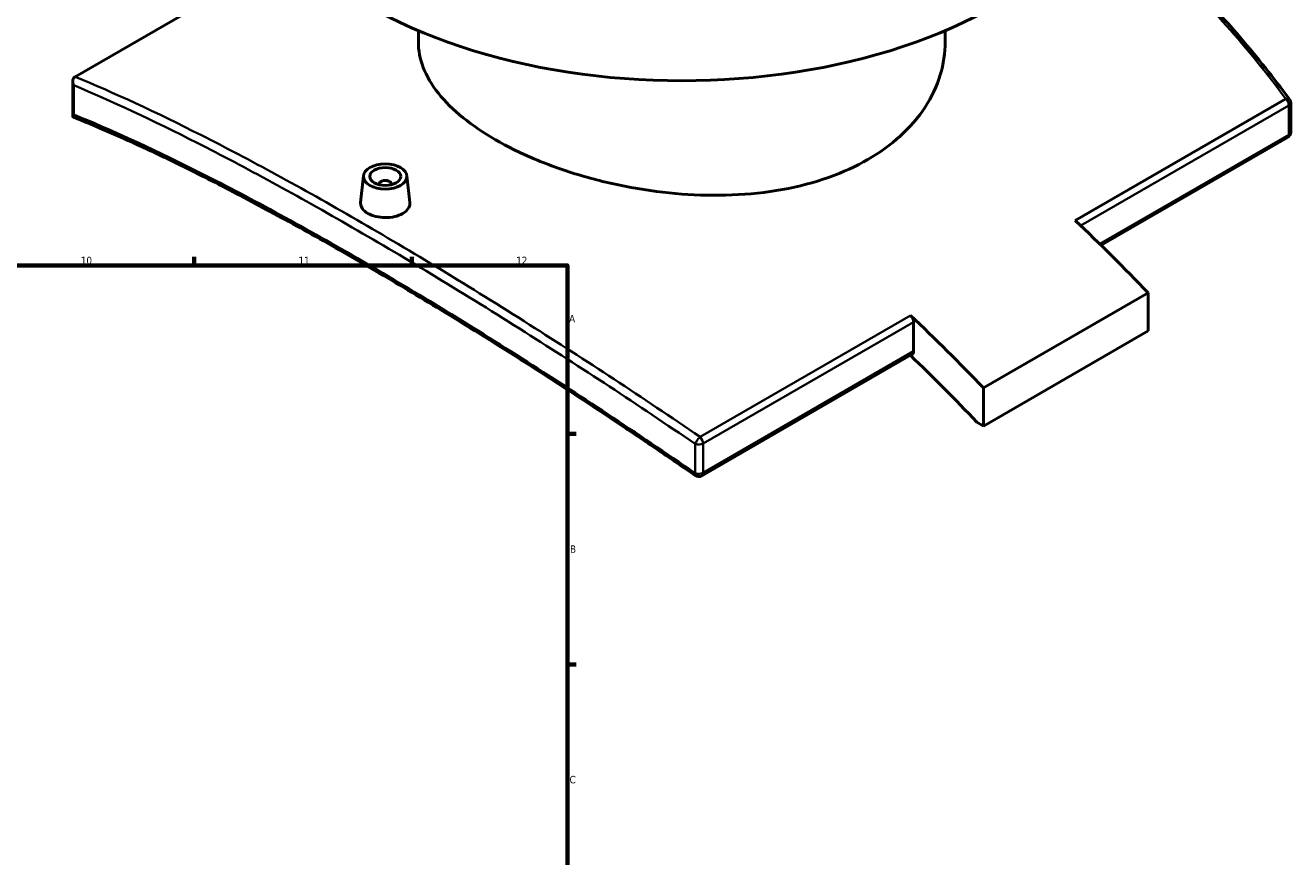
# Model space of a CAD drawing. Header units: millimetres. Extents: x -519 to 1054, y -209 to 828.
# Tile 9 of 10: x 646 to 1054, y 384 to 651. Entities that reach past the tile are written whole.
import ezdxf

# ---------------------------------------------------------------- set-up
doc = ezdxf.new("R2010")
doc.units = ezdxf.units.MM
for name, color, linetype, lineweight in [('Border (ANSI)', 7, 'Continuous', 70), ('Visible (ANSI)', 7, 'Continuous', 50), ('Visible Narrow (ANSI)', 7, 'Continuous', 35)]:
    doc.layers.add(name, color=color, linetype=linetype, lineweight=lineweight)
doc.styles.add('Note Text (ANSI)', font='tahoma.ttf')

# ---------------------------------------------------------------- blocks, each defined once
blk = doc.blocks.new('Borders Default Border')
at = {"layer": 'Border (ANSI)'}
for p, q in [((700.83, 574), (700.83, 576.8)), ((770.92, 574), (770.92, 576.8)), ((821, 519.75), (823.8, 519.75)), ((821, 445.5), (823.8, 445.5))]:
    blk.add_line(p, q, dxfattribs=at)
at = {"layer": 'Border (ANSI)', "flags": 128}
blk.add_lwpolyline([(20, 20), (20, 574), (821, 574), (821, 20), (20, 20)], dxfattribs=at)
at = {"layer": 'Border (ANSI)', "color": 5, "true_color": 0x0000ff, "char_height": 2.4, "attachment_point": 7, "style": 'Note Text (ANSI)'}
for s, insert in [('10', (664.35, 574.35)), ('11', (734.43, 574.4)), ('12', (804.52, 574.4)), ('A', (821.58, 555.68)), ('B', (821.87, 481.43)), ('C', (821.71, 407.13))]:
    blk.add_mtext(s, dxfattribs=dict(at, insert=insert))

msp = doc.modelspace()

# ---------------------------------------------------------------- linework, layer by layer
at = {"layer": 'Visible (ANSI)'}
for p, q in [((662.54, 634.79), (733.37, 675.68)), ((773.03, 645.95), (773.03, 649.63)), ((942.63, 645.95), (942.63, 649.63)), ((661.74, 621.99), (661.74, 633.31)), ((1053.91, 616.91), (1053.91, 626.35)), ((1052.91, 615.18), (992.86, 580.51)), ((755.38, 602.91), (754.45, 594.26)), ((760.37, 600.21), (760.37, 600.02)), ((764.37, 600.21), (764.37, 600.02)), ((769.36, 602.91), (770.28, 594.27)), ((1008.02, 565.15), (954.98, 534.53)), ((1008.02, 565.15), (1008.02, 552.9)), ((932.5, 546.34), (932.5, 555.78)), ((1008.02, 552.9), (954.98, 522.28)), ((932.08, 545.42), (864.29, 506.28)), ((954.98, 522.28), (954.98, 534.53)), ((952.9, 523.49), (954.98, 522.28))]:
    msp.add_line(p, q, dxfattribs=at)
for centre, start, end in [((1051.91, 626.35), 0, 36.5127), ((1051.91, 616.91), 300, 0), ((863.29, 508.01), 235.3544, 300)]:
    msp.add_arc(centre, 2, start, end, dxfattribs=at)
for centre, major_axis, start_param, end_param in [((857.83, 715.75), (-142.5, 0), 0, 3.141593), ((762.37, 600.21), (-2, 0), 2.963882, 6.460896), ((884.34, 284.76), (232.5, -402.7), 1.97058, 2.046517), ((931.08, 556.59), (1, -1.73), 0.785398, 2.046517), ((831.31, 254.14), (-232.5, 402.7), 5.112172, 5.18811), ((931.08, 547.15), (1, -1.73), 0, 0.785398), ((831.31, 254.14), (225, -389.71), 1.964123, 2.035988)]:
    msp.add_ellipse(centre, major_axis=major_axis, ratio=0.57735, start_param=start_param, end_param=end_param, dxfattribs=at)
for major_axis in [(-7, 0), (5, 0)]:
    msp.add_ellipse((762.37, 602.66), major_axis=major_axis, ratio=0.57735, dxfattribs=at)
for points, knots in [([(1053.52, 627.54), (1050.98, 630.97), (1048.4, 634.34), (1043.12, 640.95), (1040.43, 644.19), (1034.95, 650.55), (1032.17, 653.67), (1026.49, 659.76), (1023.61, 662.74), (1017.74, 668.56), (1014.75, 671.4), (1008.7, 676.93), (1005.62, 679.63), (999.4, 684.85), (996.26, 687.37), (993.07, 689.82)], [4.035467, 4.035467, 4.035467, 4.035467, 5.485217, 5.485217, 6.934968, 6.934968, 8.384718, 8.384718, 9.834468, 9.834468, 11.284219, 11.284219, 12.733969, 12.733969, 14.174666, 14.174666, 14.174666, 14.174666]), ([(917.79, 608.14), (914.02, 605.96), (909.76, 603.99), (900.48, 600.72), (895.47, 599.4), (885.02, 597.51), (879.58, 596.93), (868.64, 596.47), (863.14, 596.59), (852.51, 597.39), (847.02, 598.1), (836.08, 600.11), (830.63, 601.41), (820.19, 604.5), (815.17, 606.29), (805.9, 610.2), (801.64, 612.32), (794.09, 616.68), (790.55, 619.07), (784.32, 624.1), (781.63, 626.76), (777.31, 632.2), (775.68, 634.98), (773.54, 640.52), (773.03, 643.28), (773.03, 645.95)], [0, 0, 0, 0, 1.60104, 1.60104, 3.20208, 3.20208, 4.80312, 4.80312, 6.404161, 6.404161, 8.005139, 8.005139, 9.606118, 9.606118, 11.207096, 11.207096, 12.808075, 12.808075, 14.409053, 14.409053, 16.010032, 16.010032, 17.61101, 17.61101, 19.211989, 19.211989, 19.211989, 19.211989]), ([(942.63, 645.95), (942.63, 642.49), (942.12, 638.9), (939.98, 631.8), (938.35, 628.3), (934.03, 621.66), (931.33, 618.53), (925.1, 612.85), (921.56, 610.32), (917.79, 608.14)], [44.828138, 44.828138, 44.828138, 44.828138, 46.429178, 46.429178, 48.030218, 48.030218, 49.631258, 49.631258, 51.232299, 51.232299, 51.232299, 51.232299]), ([(662.07, 632.03), (662.07, 632.03), (662.07, 632.03), (661.94, 632.28), (661.85, 632.54), (661.75, 633.05), (661.73, 633.3), (661.78, 633.78), (661.84, 634.01), (662.05, 634.38), (662.17, 634.53), (662.33, 634.65)], [-0.3105863, -0.3105863, -0.3105863, -0.3105863, -0.3098057, -0.3098057, -0.2262858, -0.2262858, -0.1458541, -0.1458541, -0.0668215, -0.0668215, 0, 0, 0, 0]), ([(661.86, 621.82), (661.83, 621.83), (661.81, 621.84), (661.73, 621.92), (661.73, 622.01), (661.82, 622.26), (661.92, 622.42), (662.07, 622.58), (662.07, 622.58), (662.07, 622.59)], [-0.3013601, -0.3013601, -0.3013601, -0.3013601, -0.2633338, -0.2633338, -0.1328159, -0.1328159, 0, 0, 0.001074, 0.001074, 0.001074, 0.001074]), ([(862.15, 506.36), (858.29, 509.03), (854.43, 511.68), (846.74, 516.9), (842.91, 519.49), (835.26, 524.6), (831.45, 527.13), (823.87, 532.12), (820.09, 534.58), (812.57, 539.44), (808.83, 541.84), (801.4, 546.56), (797.7, 548.89), (790.36, 553.47), (786.72, 555.72), (779.49, 560.16), (775.9, 562.33), (768.79, 566.61), (765.26, 568.7), (758.28, 572.82), (754.82, 574.83), (747.98, 578.77), (744.6, 580.7), (737.91, 584.47), (734.61, 586.31), (728.08, 589.9), (724.85, 591.64), (718.5, 595.05), (715.36, 596.7), (709.18, 599.91), (706.13, 601.47), (700.14, 604.49), (697.19, 605.95), (691.38, 608.76), (688.53, 610.12), (681.52, 613.39), (677.43, 615.24), (669.47, 618.71), (665.61, 620.32), (661.86, 621.82)], [3.722949, 3.722949, 3.722949, 3.722949, 5.178586, 5.178586, 6.634223, 6.634223, 8.089859, 8.089859, 9.545496, 9.545496, 11.001133, 11.001133, 12.45677, 12.45677, 13.912406, 13.912406, 15.368043, 15.368043, 16.82368, 16.82368, 18.279316, 18.279316, 19.734953, 19.734953, 21.19059, 21.19059, 22.646226, 22.646226, 24.101863, 24.101863, 25.5575, 25.5575, 27.013137, 27.013137, 28.468773, 28.468773, 30.652228, 30.652228, 32.835683, 32.835683, 32.835683, 32.835683]), ([(767.98, 590.71), (767.27, 590.31), (766.38, 589.96), (764.43, 589.5), (763.37, 589.4), (761.37, 589.41), (760.31, 589.53), (758.36, 590.01), (757.47, 590.37), (756.06, 591.18), (755.45, 591.69), (754.64, 592.81), (754.44, 593.41), (754.44, 594.07), (754.44, 594.17), (754.45, 594.26)], [0, 0, 0, 0, 0.298757, 0.298757, 0.597514, 0.597514, 0.89622, 0.89622, 1.194926, 1.194926, 1.493633, 1.493633, 1.792339, 1.792339, 1.840822, 1.840822, 1.840822, 1.840822]), ([(770.28, 594.27), (770.29, 594.17), (770.3, 594.08), (770.3, 593.4), (770.1, 592.78), (769.29, 591.64), (768.68, 591.12), (767.98, 590.71)], [4.1334801, 4.1334801, 4.1334801, 4.1334801, 4.1820748, 4.1820748, 4.4808902, 4.4808902, 4.7797056, 4.7797056, 4.7797056, 4.7797056])]:
    msp.add_open_spline(points, degree=3, knots=knots, dxfattribs=at)
msp.add_open_spline([(662.54, 634.79), (662.47, 634.75), (662.4, 634.7), (662.33, 634.65)], degree=3, dxfattribs=at)
at = {"layer": 'Visible Narrow (ANSI)'}
for p, q in [((662.07, 622.59), (662.07, 632.03)), ((1052.34, 627.66), (984.55, 588.52)), ((986.31, 586.85), (1053.33, 625.54)), ((1053.33, 625.54), (1053.33, 616.1)), ((1053.33, 616.1), (992.43, 580.93)), ((931.52, 557.9), (863.72, 518.76)), ((864.7, 516.64), (932.5, 555.78)), ((932.5, 546.34), (864.7, 507.19)), ((862.19, 516.49), (862.19, 507.04)), ((864.7, 507.19), (864.7, 516.64))]:
    msp.add_line(p, q, dxfattribs=at)
for centre, major_axis, ratio, start_param, end_param in [((1051.91, 626.35), (1.61, 1.19), 0.47969, 0, 0.974144), ((1051.91, 626.35), (1, -1.73), 0.57735, 0.785398, 2.046517), ((1051.91, 626.35), (2, 0), 0.57735, 5.497787, 6.283185), ((1051.91, 616.91), (1, -1.73), 0.57735, 0, 0.785398), ((1051.91, 616.91), (2, 0), 0.57735, 5.497787, 6.283185), ((863.29, 517.45), (-1.13, -1.65), 0.253727, 3.990246, 5.498509), ((863.29, 517.45), (-1, 1.73), 0.57735, 3.926991, 5.18811), ((863.29, 517.45), (2, 0), 0.57735, 4.133517, 5.497787), ((863.29, 508.01), (-1.14, -1.65), 0.248476, 5.499913, 6.283185), ((863.29, 508.01), (-2, 0), 0.57735, 0.991924, 2.356194), ((863.29, 508.01), (1, -1.73), 0.57735, 0, 0.785398)]:
    msp.add_ellipse(centre, major_axis=major_axis, ratio=ratio, start_param=start_param, end_param=end_param, dxfattribs=at)
for points, knots in [([(992.72, 689.22), (999.5, 683.97), (1006.08, 678.38), (1026.86, 659.09), (1040.18, 644.06), (1052.34, 627.66)], [-14.06328, -14.06328, -14.06328, -14.06328, -10.984599, -10.984599, -4.035467, -4.035467, -4.035467, -4.035467]), ([(662.07, 632.03), (674.2, 626.97), (687.49, 620.75), (717.34, 605.59), (734.07, 596.47), (751.76, 586.25), (769.46, 576.04), (788.12, 564.72), (825.26, 541.21), (843.64, 529.14), (862.19, 516.49)], [0.535409, 0.535409, 0.535409, 0.535409, 7.485182, 7.485182, 14.970364, 14.970364, 14.970364, 22.455549, 22.455549, 29.40532, 29.40532, 29.40532, 29.40532]), ([(863.72, 518.76), (845.15, 531.46), (826.76, 543.56), (789.58, 567.14), (770.9, 578.47), (753.18, 588.7), (735.46, 598.93), (718.71, 608.06), (688.49, 623.37), (674.91, 629.68), (662.54, 634.79)], [-29.40532, -29.40532, -29.40532, -29.40532, -22.455549, -22.455549, -14.970364, -14.970364, -14.970364, -7.485182, -7.485182, -0.387068, -0.387068, -0.387068, -0.387068]), ([(862.19, 507.04), (843.32, 520.07), (824.61, 532.46), (787.51, 556.08), (769.17, 567.22), (751.76, 577.27), (733.61, 587.75), (716.48, 597.04), (686.75, 611.92), (673.85, 617.82), (662.07, 622.59)], [3.722949, 3.722949, 3.722949, 3.722949, 10.80753, 10.80753, 18.169567, 18.169567, 18.169567, 25.848644, 25.848644, 32.616185, 32.616185, 32.616185, 32.616185])]:
    msp.add_open_spline(points, degree=3, knots=knots, dxfattribs=at)

# ---------------------------------------------------------------- block references
msp.add_blockref('Borders Default Border', (0, 0))

doc.saveas('drawing.dxf')
